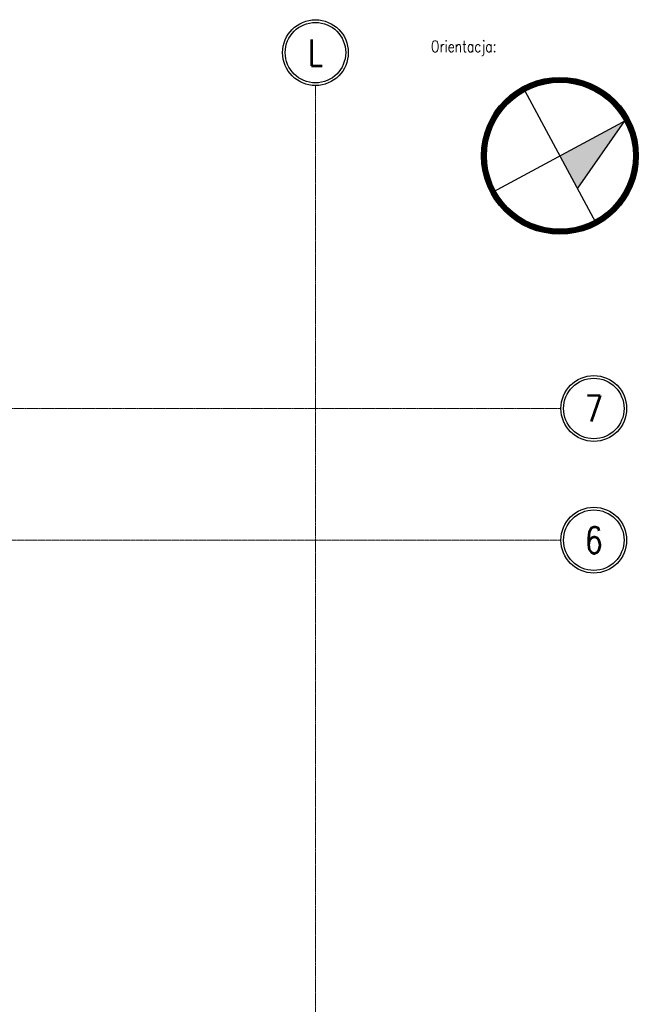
# Model space of a CAD drawing. Header units: centimetres. Extents: x 88729 to 133553, y -16225 to 14174.
# Tile 59 of 106: x 94166 to 94777, y -13266 to -12295. Entities that reach past the tile are written whole.
import ezdxf
from ezdxf.enums import TextEntityAlignment as Align

# ---------------------------------------------------------------- set-up
doc = ezdxf.new("R2010")
doc.units = ezdxf.units.CM
doc.linetypes.add('ACAD_ISO04W100', pattern=[30.5, 24, -3, 0.5, -3])
doc.linetypes.add('CENTER2', pattern=[1.125, 0.75, -0.125, 0.125, -0.125])
for name, color, linetype in [('_Tabelka', 252, 'Continuous'), ('A-OS', 252, 'CENTER2'), ('E_PODKLAD', 7, 'Continuous'), ('R-MET-IWE', 252, 'Continuous')]:
    doc.layers.add(name, color=color, linetype=linetype)
doc.layers.add('TAB_OPISY_TYT', color=252, linetype='Continuous', lineweight=13)
doc.styles.add('H35', font='simplex.shx', dxfattribs={"width": 0.9, "height": 35})
doc.styles.add('ROMANS', font='ROMANS.SHX', dxfattribs={"width": 0.6})
doc.styles.get("Standard").update_dxf_attribs({"font": 'txt.shx'})

# ---------------------------------------------------------------- blocks, each defined once
blk = doc.blocks.new('OSKA_D')
at = {"linetype": 'Continuous'}
for radius in [25, 23]:
    blk.add_circle((0, -25), radius, dxfattribs=at)
at = {"style": 'ROMANS', "width": 0.8, "flags": 4}
blk.add_attdef('OS', text='', height=20, dxfattribs=at).set_placement((0, -25), align=Align.MIDDLE_CENTER)
blk = doc.blocks.new('A$Ce817dbbb')
at = {"layer": '_Tabelka'}
blk.add_hatch(color=256, dxfattribs=at).paths.add_polyline_path([(3297.95, -22894.38), (3361.81, -22859.96), (3315.16, -22926.31)])
for p, q in [((3333.51, -22960.37), (3261.24, -22826.26)), ((3333.51, -22960.37), (3261.24, -22826.26)), ((3231.96, -22929.94), (3363.94, -22858.82)), ((3231.96, -22929.94), (3363.94, -22858.82)), ((3361.81, -22859.96), (3315.16, -22926.31))]:
    blk.add_line(p, q, dxfattribs=at)
at = {"layer": '_Tabelka', "const_width": 4.84}
for points in [[(3355.8, -22846.71, 0.414214), (3250.28, -22836.52, 0.414214)], [(3355.8, -22846.71, 0.414214), (3250.28, -22836.52, 0.414214)], [(3240.09, -22942.05, -0.414214), (3250.28, -22836.52, -0.414214)], [(3240.09, -22942.05, -0.414214), (3250.28, -22836.52, -0.414214)], [(3355.8, -22846.71, -0.414214), (3345.62, -22952.23, -0.414214)], [(3355.8, -22846.71, -0.414214), (3345.62, -22952.23, -0.414214)], [(3240.09, -22942.05, 0.414214), (3345.62, -22952.23, 0.414214)], [(3240.09, -22942.05, 0.414214), (3345.62, -22952.23, 0.414214)]]:
    blk.add_lwpolyline(points, format="xyb", dxfattribs=at)
at = {"layer": '_Tabelka'}
for radius in [77.38, 77.38, 72.55, 72.55]:
    blk.add_circle((3297.95, -22894.38), radius, dxfattribs=at)
at = {"layer": 'A-OS', "color": 252, "lineweight": 9, "ltscale": 2}
for p, q in [((3056.6, -22825.03), (3056.6, -26625.91)), ((-2558.23, -23143.77), (3298.95, -23143.77))]:
    blk.add_line(p, q, dxfattribs=at)
at = {"layer": 'A-OS', "color": 252, "lineweight": 9}
blk.add_line((-165.9, -23273.77), (3298.95, -23273.77), dxfattribs=at)
at = {"layer": 'A-OS', "color": 252, "linetype": 'ACAD_ISO04W100', "lineweight": 9, "ltscale": 5, "xscale": 1.297612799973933, "yscale": 1.297612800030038, "zscale": 1.2976128, "rotation": 359.8402543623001}
for p, values in [((3056.69, -22760.15), {'OS': 'L'}), ((3331.48, -23111.33), {'OS': '7'}), ((3331.48, -23241.33), {'OS': '6'})]:
    blk.add_blockref('OSKA_D', p, dxfattribs=at).add_auto_attribs(values)
at = {"layer": 'R-MET-IWE', "color": 252, "lineweight": 9, "width": 0.75}
for tag, rotation, p in [('0-', 90, (-1139.05, -4143.61)), ('0-', 90, (-1113.05, -4143.61)), ('0-', 90, (-1087.05, -4143.61)), ('2-', 90, (-796.05, -4143.61)), ('2-', 90, (-505.05, -4143.61)), ('0-', 90, (-480.05, -4143.61)), ('0-', 90, (-456.05, -4143.61)), ('2-', 90, (-166.05, -4143.61)), ('2-', 90, (-625.66, -4833.61)), ('2-', 90, (-599.66, -4833.61)), ('2-', 90, (-573.66, -4833.61)), ('0-', 180, (-2169.64, -4848.47)), ('0-', 180, (-2169.64, -4873.47)), ('0-', 180, (-2169.64, -4899.47)), ('-2', 90, (-1661.47, -4961.65)), ('-2', 90, (-1636.47, -4961.65)), ('0-', 270, (-1489.78, -4968.06)), ('0-', 270, (-1464.78, -4968.06)), ('0-', 270, (-1439.78, -4968.06)), ('0-', 270, (-1364.78, -4968.06)), ('0-', 270, (-1339.78, -4968.06)), ('0-', 270, (-1314.78, -4968.06)), ('0-', 270, (328.22, -4968.06)), ('0-', 270, (354.22, -4968.06)), ('0-', 270, (1256.22, -4968.06)), ('0-', 270, (1282.22, -4968.06)), ('0-', 90, (-513.05, -5496.61)), ('0-', 90, (-487.05, -5496.61)), ('K.S.-', 90, (-487.05, -5766.11)), ('0-', 90, (-513.05, -5766.11)), ('1-', 90, (-539.05, -6114.61)), ('0-', 90, (-513.05, -6114.61)), ('0-', 90, (-487.05, -6114.61)), ('0-', 90, (301.95, -6545.61)), ('0-', 90, (327.95, -6545.61)), ('0-', 90, (353.95, -6545.61)), ('0-', 90, (416.11, -6545.61)), ('0-', 90, (1255.95, -6545.61)), ('0-', 90, (1281.95, -6545.61)), ('1-', 90, (2382.95, -6845.61)), ('1-', 90, (2408.95, -6845.61)), ('1-', 90, (2434.95, -6845.61)), ('1-', 90, (2827.95, -6845.61)), ('1-', 90, (2853.95, -6845.61)), ('1-', 90, (2879.95, -6845.61)), ('<-2', 90, (-910.64, -10482.41)), ('2->', 90, (-718.15, -10854.38)), ('2->', 90, (-692.15, -10854.38)), ('2->', 90, (-744.15, -10870.8)), ('-0', 90, (-186.09, -12450.12)), ('1-', 90, (2264.47, -12866.38)), ('1-', 90, (2290.47, -12866.38)), ('1-', 90, (2316.47, -12866.38)), ('1-', 90, (2709.47, -12866.38)), ('1-', 90, (2735.47, -12866.38)), ('1-', 90, (2761.47, -12866.38)), ('<-KL', 90, (-700.01, -16780.91)), ('-0', 90, (-179.94, -18957.53)), ('0->', 90, (-1257.53, -23179.05)), ('0->', 90, (-1231.53, -23179.05)), ('0->', 90, (-1205.53, -23179.05)), ('0->', 90, (-600.53, -23179.05)), ('0->', 90, (-574.53, -23179.05)), ('0->', 90, (-1692.53, -24074.05)), ('0->', 90, (-1666.53, -24074.05)), ('0->', 90, (-1640.53, -24074.05)), ('0->', 90, (-1486.53, -24074.05)), ('0->', 90, (-1460.53, -24074.05)), ('0->', 90, (-1434.53, -24074.05)), ('<-0', 90, (-499.82, -24383.56)), ('<-0', 90, (-298.11, -24383.56)), ('<-0', 180, (-587.12, -25088.86)), ('<-0', 270, (-496.63, -25202.68)), ('<-0', 180, (-1353.25, -25419.36)), ('<-0', 180, (-1187.25, -25444.1)), ('<-0', 90, (-179.61, -25454.22)), ('<-0', 90, (-69.59, -26375.36)), ('<-0', 90, (-43.59, -26375.36))]:
    blk.add_attdef(tag, text='', height=17, rotation=rotation, dxfattribs=at).set_placement(p, align=Align.MIDDLE)
for tag, p in [('2-', (1424.81, -4179.2)), ('2-', (1424.81, -4205.2)), ('K.S.-', (-76.89, -4264.2)), ('KL-', (-613.13, -4292.18)), ('1-', (-613.13, -4312.18)), ('1-', (-613.13, -4332.18)), ('K.S.-', (1414.13, -4333.66)), ('0-', (-70.19, -4341.2)), ('0-', (469.81, -4341.2)), ('1-', (-613.13, -4352.18)), ('0-', (1424.81, -4361.2)), ('0-', (-70.19, -4367.2)), ('1-', (469.81, -4367.2)), ('0-', (1099.81, -4368.2)), ('1-', (-70.19, -4393.2)), ('1-', (469.81, -4393.2)), ('2-', (1424.81, -4387.2)), ('1-', (1099.81, -4394.2)), ('2-', (-70.19, -4419.2)), ('2-', (1099.81, -4420.2)), ('2-', (1424.81, -4413.2)), ('K.S.-', (-76.89, -4445.2)), ('2-', (469.81, -4444.2)), ('2-', (1099.81, -4446.2)), ('2-', (469.81, -4470.2)), ('2-', (-825.19, -4496.2)), ('2-', (-825.19, -4522.2)), ('2-', (-70.19, -4574.2)), ('2-', (-70.19, -4600.2)), ('K.S.-', (1089.13, -4600.66)), ('2-', (1099.81, -4653.2)), ('2-', (-70.19, -4669.2)), ('2-', (1099.81, -4679.2)), ('-1', (1806.78, -4690.78)), ('1-', (-70.19, -4695.2)), ('2-', (1099.81, -4705.2)), ('K.S.-', (-73.2, -4721.2)), ('-1', (1806.78, -4716.3)), ('-1', (1806.78, -4743.07)), ('FR-', (-70.19, -4747.2)), ('0-', (-1066.19, -6382.7)), ('0-', (-1066.19, -6408.7)), ('2-', (1729.81, -6586.2)), ('2-', (1729.81, -6612.2)), ('2-', (1729.81, -6638.2)), ('2-', (1729.81, -6664.2)), ('K.S.-', (469.81, -6788.2)), ('1-', (-962.19, -6915.2)), ('1-', (-460.19, -6923.2)), ('1-', (469.81, -6923.2)), ('2-', (1729.81, -6923.2)), ('2-', (1729.81, -6949.2)), ('1-', (-460.19, -6949.2)), ('1-', (469.81, -6949.2)), ('K.S.-', (2901.81, -6960.2)), ('2-', (1729.81, -6975.2)), ('2-', (1729.81, -7001.2)), ('2-', (-460.19, -7026.2)), ('0-', (469.81, -7026.2)), ('2-', (-460.19, -7052.2)), ('0-', (469.81, -7052.2)), ('2-', (-460.19, -7078.2)), ('2-', (469.81, -7078.2)), ('1-', (2901.81, -7088.2)), ('2-', (469.81, -7104.2)), ('1-', (2901.81, -7114.2)), ('0-', (1729.81, -7131.2)), ('2-', (-460.19, -7141.2)), ('0-', (1729.81, -7157.2)), ('2-', (-460.19, -7167.2)), ('2-', (469.81, -7181.2)), ('2-', (1729.81, -7183.2)), ('0-', (-460.19, -7193.2)), ('2-', (469.81, -7207.2)), ('2-', (1729.81, -7209.2)), ('K.S.-', (-470.87, -7217.66)), ('2-', (469.81, -7233.2)), ('2-', (1729.81, -7235.2)), ('1-', (-460.19, -7245.2)), ('2-', (469.81, -7259.2)), ('2-', (1729.81, -7261.2)), ('2-', (1729.81, -7287.2)), ('2-', (-460.19, -7297.2)), ('2->', (-943.67, -10542.97)), ('-1', (1688.29, -10711.55)), ('-1', (1688.29, -10737.55)), ('-1', (1688.29, -10763.55)), ('<-2', (1685.55, -12605.39)), ('2->', (1611.33, -12636.47)), ('2->', (1611.33, -12658.97)), ('2->', (1590.77, -12684.97)), ('K.S.-', (2783.33, -12980.97)), ('2->', (-578.67, -13046.97)), ('2->', (-578.67, -13072.97)), ('<-2', (-476.88, -13105.94)), ('1-', (2783.33, -13108.97)), ('1-', (2783.33, -13134.97)), ('<-1', (-610.79, -16857.83)), ('<-1', (-610.79, -16877.83)), ('<-1', (1688.29, -17218.96)), ('<-1', (1688.29, -17244.96)), ('<-1', (1688.29, -17270.96)), ('<-1', (-478.91, -18553.43)), ('<-0', (-2287.98, -23879.57)), ('<-0', (-2287.98, -23905.57)), ('<-0', (-2287.98, -23931.57)), ('<-0', (-343.08, -24738.18)), ('<-0', (-478.91, -25059.68))]:
    blk.add_attdef(tag, text='', height=17, dxfattribs=at).set_placement(p, align=Align.MIDDLE)
at = {"layer": 'TAB_OPISY_TYT', "style": 'H35', "width": 0.8}
blk.add_text('Orientacja:', height=11.2613, rotation=0, dxfattribs=at).set_placement((3170.55, -22792.06))

msp = doc.modelspace()

# ---------------------------------------------------------------- block references
at = {"layer": 'E_PODKLAD'}
msp.add_blockref('A$Ce817dbbb', (91401.87, 10465.39), dxfattribs=at)

doc.saveas('drawing.dxf')
